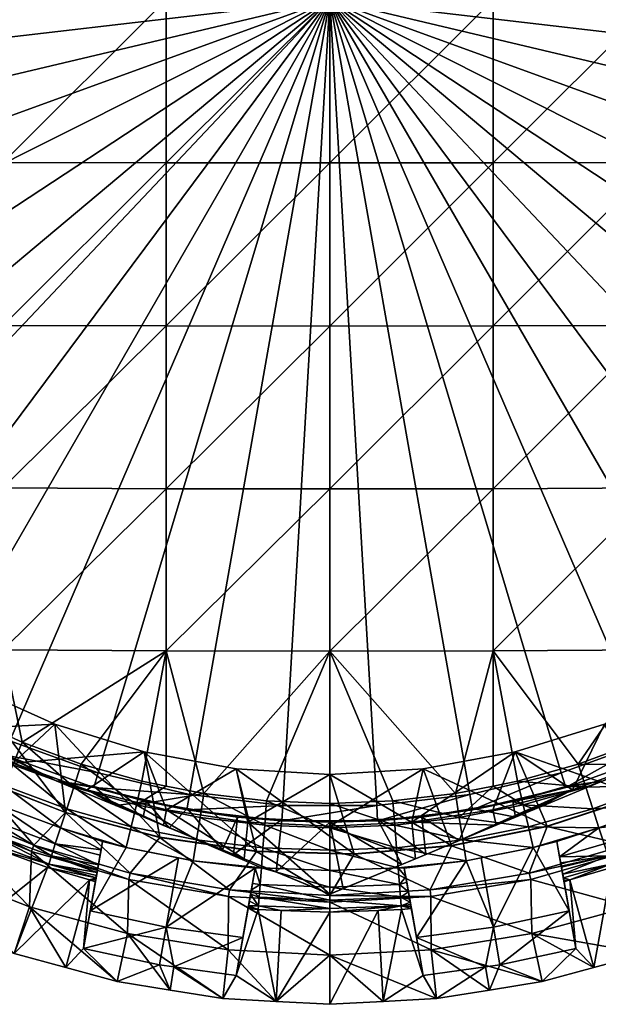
# Model space of a CAD drawing. Extents: x -0.0194 to 0.0194, y -0.0195 to 0.0195.
# Tile 3 of 13: x -0.006 to 0.0052, y -0.0195 to -0.0004. Entities that reach past the tile are written whole.
import ezdxf

# ---------------------------------------------------------------- set-up
doc = ezdxf.new("R2010")
doc.units = 0
doc.layers.add('mesh', color=7, linetype='CONTINUOUS')

msp = doc.modelspace()

# ---------------------------------------------------------------- meshes
at = {"layer": 'mesh'}
mesh = msp.add_polyface(dxfattribs=at)
corners = [(-0.015519, 0.001814, 0.000587), (-0.015625, 0, 0.000587), (0, 0, 0.000587), (-0.009473, -0.003148, 0.049913), (-0.01035, -0.00015, 0.049875), (-0.009473, -0.00015, 0.049958), (-0.01035, -0.002, 0.049855), (-0.0085, -0.00015, 0.05005), (-0.0085, 0, 0.050051), (-0.006321, -0.003156, 0.050163), (-0.003162, -0.00316, 0.050313), (-0.003162, 0, 0.050362), (0, 0, 0.050413), (-0.006321, 0, 0.050213), (-0.0085, 0.00015, 0.05005), (0, 0.003162, 0.050362), (-0.003162, 0.00316, 0.050313), (-0.006321, 0.003156, 0.050163), (-0.01035, -0.002, 0.050155), (-0.01035, -0.00015, 0.050175), (-0.0085, -0.00015, 0.05035), (-0.0085, 0.00015, 0.05035), (-0.0085, 0, 0.050351), (-0.01035, 0.00015, 0.050175), (-0.009473, 0.00015, 0.049958), (-0.01035, 0.00015, 0.049875), (-0.01035, 0.002, 0.049855), (-0.01065, -0.00015, 0.050144), (-0.010502, -0.002, 0.050139), (-0.01065, -0.002, 0.050124), (-0.010502, 0, 0.05016), (-0.01065, 0.002, 0.050124), (-0.01065, 0.00015, 0.050144)]
mesh.append_faces([[corners[k] for k in face] for face in [(0, 1, 2, 2), (3, 4, 5, 5), (3, 6, 4, 4), (7, 3, 5, 5), (8, 9, 7, 7), (10, 11, 12, 12), (9, 13, 11, 11), (8, 13, 9, 9), (8, 14, 13, 13), (11, 15, 12, 12), (13, 16, 11, 11), (14, 17, 13, 13), (18, 4, 6, 6), (18, 19, 4, 4), (5, 20, 7, 7), (5, 19, 20, 20), (4, 19, 5, 5), (8, 21, 14, 14), (8, 22, 21, 21), (7, 22, 8, 8), (7, 20, 22, 22), (23, 14, 21, 21), (23, 24, 14, 14), (25, 24, 23, 23), (23, 26, 25, 25), (27, 28, 29, 29), (27, 30, 28, 28), (31, 30, 32, 32), (21, 30, 23, 23), (21, 22, 30, 30), (19, 22, 20, 20), (19, 30, 22, 22), (18, 30, 19, 19), (18, 28, 30, 30)]])
mesh = msp.add_polyface(dxfattribs=at)
corners = [(0, 0, 0.000587), (-0.015519, -0.001814, 0.000587), (-0.015204, -0.003603, 0.000587), (-0.015625, 0, 0.000587), (-0.014683, -0.005344, 0.000587), (-0.013963, -0.007012, 0.000587), (-0.012345, -0.008521, 0.010588), (-0.013282, -0.006971, 0.018237), (-0.012345, -0.008521, 0.018237), (-0.013282, -0.006971, 0.010588), (-0.012616, -0.003137, 0.049564), (-0.01065, -0.002, 0.049824), (-0.01035, -0.002, 0.049855), (-0.01065, -0.00015, 0.049844), (-0.0125, -0.00015, 0.049628), (-0.012616, 0, 0.049613), (-0.01065, 0.002, 0.049824), (-0.01065, 0.00015, 0.049844), (-0.0125, 0.00015, 0.049628), (-0.0125, 0, 0.049628), (-0.012616, 0.003137, 0.049564), (-0.012616, -0.00627, 0.049415), (-0.009473, -0.003148, 0.049913), (-0.0148, -0.004809, 0.049194), (-0.01065, -0.00015, 0.050144), (-0.01065, -0.002, 0.050124), (-0.01065, 0.002, 0.050124), (-0.01065, 0.00015, 0.050144), (-0.0125, 0.00015, 0.049928), (-0.0125, -0.00015, 0.049928), (-0.0125, 0, 0.049928), (-0.010502, 0, 0.05016), (-0.013917, -0.008944, 0.018237), (-0.014137, -0.007492, 0.010588), (-0.012616, -0.009107, 0.049194), (-0.013268, -0.008131, 0.049194), (-0.009473, -0.006292, 0.049764)]
mesh.append_faces([[corners[k] for k in face] for face in [(0, 1, 2, 2), (0, 3, 1, 1), (0, 4, 5, 5), (6, 7, 8, 8), (9, 7, 6, 6), (10, 11, 12, 12), (13, 11, 10, 10), (10, 14, 13, 13), (10, 15, 14, 14), (16, 17, 18, 18), (15, 19, 14, 14), (15, 18, 19, 19), (20, 18, 15, 15), (21, 10, 22, 22), (23, 10, 21, 21), (24, 11, 13, 13), (24, 25, 11, 11), (26, 27, 17, 17), (27, 18, 17, 17), (27, 28, 18, 18), (19, 29, 14, 14), (19, 30, 29, 29), (18, 30, 19, 19), (18, 28, 30, 30), (29, 13, 14, 14), (29, 24, 13, 13), (29, 31, 24, 24), (29, 30, 31, 31), (27, 30, 28, 28), (27, 31, 30, 30), (7, 32, 8, 8), (6, 33, 9, 9), (21, 34, 35, 35), (36, 34, 21, 21)]])
mesh = msp.add_polyface(dxfattribs=at)
corners = [(0, 0, 0.000587), (0.014683, -0.005344, 0.000587), (0.015204, -0.003603, 0.000587), (0.013963, -0.007012, 0.000587), (0.015519, -0.001814, 0.000587), (0.015625, 0, 0.000587), (0.0085, 0.00015, 0.05005), (0.009473, 0.003148, 0.049913), (0.009472, 0.00015, 0.049948), (0.0085, 0, 0.050051), (0.006321, 0.003156, 0.050163), (0.009473, -0.003148, 0.049913), (0.009472, -0.00015, 0.049948), (0.0125, -0.00015, 0.049628), (0.006321, -0.003156, 0.050163), (0.0085, -0.00015, 0.05005), (0.006321, 0, 0.050213), (0.003162, -0.00316, 0.050313), (0.003162, 0, 0.050362), (0, -0.003162, 0.050362), (0, 0, 0.050413), (0.003162, 0.00316, 0.050313), (0.0085, -0.00015, 0.05035), (0.0085, -0.000002, 0.050351), (0.0085, 0.00015, 0.05035), (0.009592, -0.00015, 0.050251), (0.010501, -0.00015, 0.05015), (0.010501, 0.00015, 0.05015), (0.011411, 0.00015, 0.050059), (0.0125, 0.00015, 0.049628)]
mesh.append_faces([[corners[k] for k in face] for face in [(0, 1, 2, 2), (3, 1, 0, 0), (4, 5, 0, 0), (6, 7, 8, 8), (9, 10, 6, 6), (11, 12, 13, 13), (14, 12, 11, 11), (14, 15, 12, 12), (14, 16, 15, 15), (17, 16, 14, 14), (17, 18, 16, 16), (19, 18, 17, 17), (19, 20, 18, 18), (16, 9, 15, 15), (16, 10, 9, 9), (18, 10, 16, 16), (20, 21, 18, 18), (9, 22, 15, 15), (9, 23, 22, 22), (6, 23, 9, 9), (6, 24, 23, 23), (25, 15, 22, 22), (25, 12, 15, 15), (26, 12, 25, 25), (26, 13, 12, 12), (24, 6, 8, 8), (8, 27, 24, 24), (8, 28, 27, 27), (29, 28, 8, 8), (23, 24, 27, 27), (26, 27, 28, 28), (25, 27, 26, 26), (25, 23, 27, 27), (22, 23, 25, 25)]])
mesh = msp.add_polyface(dxfattribs=at)
corners = [(0.012345, -0.008521, 0.010588), (0.013324, -0.008858, 0.010588), (0.01238, -0.010136, 0.010588), (0.013282, -0.006971, 0.010588), (0.012451, -0.009929, 0.002587), (0.013293, -0.008742, 0.002587), (0.013305, -0.008751, 0.000887), (0, 0, 0.000587), (0.015204, -0.003603, 0.000587), (0.015519, -0.001814, 0.000587), (0.015625, 0, 0.000587), (0.015519, 0.001814, 0.000587), (0.012345, -0.008521, 0.018237), (0.013282, -0.006971, 0.018237), (0.011228, -0.009947, 0.018237), (0.011228, -0.009947, 0.010588), (0.012616, -0.00627, 0.049415), (0.013865, -0.007065, 0.049194), (0.013268, -0.008131, 0.049194), (0.0125, -0.00015, 0.049628), (0.0125, 0, 0.049628), (0.012616, 0, 0.049613), (0.0125, 0.00015, 0.049628), (0.012616, 0.003137, 0.049564), (0.009472, 0.00015, 0.049948), (0.012616, -0.003137, 0.049564), (0.009473, -0.003148, 0.049913), (0.009473, -0.006292, 0.049764), (0.0125, -0.00015, 0.049928), (0.010501, -0.00015, 0.05015), (0.0125, 0.00015, 0.049928), (0.0125, -0.000002, 0.049928), (0.011411, 0.00015, 0.050059), (0.013384, -0.009724, 0.018237), (0.013734, -0.008653, 0.002765), (0.01297, -0.009423, 0.049072), (0.012389, -0.0094, 0.049194), (0.012616, -0.009107, 0.049194), (0.013669, -0.008376, 0.049072)]
mesh.append_faces([[corners[k] for k in face] for face in [(0, 1, 2, 2), (3, 1, 0, 0), (4, 5, 6, 6), (7, 8, 9, 9), (7, 10, 11, 11), (3, 12, 13, 13), (0, 12, 3, 3), (0, 14, 12, 12), (15, 14, 0, 0), (16, 17, 18, 18), (19, 20, 21, 21), (22, 21, 20, 20), (22, 23, 21, 21), (24, 23, 22, 22), (25, 19, 21, 21), (26, 19, 25, 25), (27, 25, 16, 16), (28, 19, 29, 29), (20, 30, 22, 22), (20, 31, 30, 30), (19, 31, 20, 20), (19, 28, 31, 31), (22, 30, 32, 32), (29, 31, 28, 28), (29, 30, 31, 31), (29, 32, 30, 30), (14, 33, 12, 12), (34, 5, 4, 4), (35, 36, 37, 37), (38, 37, 18, 18), (38, 35, 37, 37), (16, 18, 37, 37), (37, 27, 16, 16), (36, 27, 37, 37)]])
mesh = msp.add_polyface(dxfattribs=at)
corners = [(0, 0, 0.000587), (-0.013963, -0.007012, 0.000587), (-0.013054, -0.008586, 0.000587), (-0.015204, -0.003603, 0.000587), (-0.014683, -0.005344, 0.000587), (-0.010723, -0.011365, 0.000587), (-0.009331, -0.012533, 0.000587), (-0.011969, -0.010044, 0.000587), (-0.007812, -0.013532, 0.000587), (-0.006189, -0.014347, 0.000587), (-0.004481, -0.014969, 0.000587), (-0.002713, -0.015388, 0.000587), (-0.011228, -0.009947, 0.010588), (-0.011228, -0.009947, 0.018237), (-0.009947, -0.011228, 0.010588), (-0.011003, -0.011003, 0.049194), (-0.011833, -0.010106, 0.049194), (-0.009473, -0.00943, 0.049515), (-0.006321, -0.009454, 0.049764), (-0.009473, -0.012332, 0.049194), (-0.012616, -0.003137, 0.049564), (-0.01035, -0.002, 0.049855), (-0.009473, -0.003148, 0.049913), (-0.0085, -0.00015, 0.05005), (-0.006321, -0.003156, 0.050163), (-0.003162, -0.01261, 0.049564), (-0.003162, -0.009468, 0.049913), (0, -0.009473, 0.049963), (-0.006321, -0.012591, 0.049415), (-0.003162, -0.00316, 0.050313), (0, 0, 0.050413), (0, -0.003162, 0.050362), (-0.003162, 0, 0.050362), (0, -0.006321, 0.050213), (-0.003162, -0.006317, 0.050163), (-0.006321, -0.006308, 0.050013), (-0.009473, -0.006292, 0.049764), (-0.012616, -0.00627, 0.049415), (-0.010502, -0.002, 0.050139), (-0.01065, -0.002, 0.049824), (-0.01065, -0.002, 0.050124), (-0.01035, -0.002, 0.050155), (-0.012616, -0.009107, 0.049194)]
mesh.append_faces([[corners[k] for k in face] for face in [(0, 1, 2, 2), (3, 4, 0, 0), (0, 5, 6, 6), (0, 7, 5, 5), (2, 7, 0, 0), (0, 8, 9, 9), (6, 8, 0, 0), (10, 11, 0, 0), (12, 13, 14, 14), (15, 16, 17, 17), (18, 19, 17, 17), (20, 21, 22, 22), (23, 24, 22, 22), (25, 26, 27, 27), (28, 18, 26, 26), (29, 30, 31, 31), (24, 32, 29, 29), (26, 33, 27, 27), (26, 34, 33, 33), (18, 34, 26, 26), (18, 35, 34, 34), (17, 35, 18, 18), (17, 36, 35, 35), (34, 31, 33, 33), (34, 29, 31, 31), (35, 29, 34, 34), (35, 24, 29, 29), (36, 24, 35, 35), (36, 22, 24, 24), (37, 22, 36, 36), (38, 39, 40, 40), (38, 21, 39, 39), (41, 21, 38, 38), (42, 36, 17, 17)]])
mesh = msp.add_polyface(dxfattribs=at)
corners = [(-0.001808, -0.014891, 0.010588), (-0.003158, -0.015685, 0.010588), (-0.00359, -0.014564, 0.010588), (-0.001587, -0.015921, 0.010588), (0, -0.015, 0.010588), (-0.003544, -0.015526, 0.002587), (-0.004561, -0.015233, 0.002587), (-0.004141, -0.015603, 0.002713), (-0.004567, -0.015256, 0.000887), (-0.002765, -0.015683, 0.000887), (-0.002713, -0.015388, 0.000587), (-0.004481, -0.014969, 0.000587), (-0.000909, -0.015599, 0.000587), (0, 0, 0.000587), (-0.006189, -0.014347, 0.000587), (-0.001808, -0.014891, 0.018237), (0, -0.015, 0.018237), (-0.00359, -0.014564, 0.018237), (-0.005319, -0.014025, 0.018237), (-0.003742, -0.015588, 0.049072), (-0.003162, -0.015225, 0.049194), (-0.002434, -0.01537, 0.049194), (-0.003633, -0.015131, 0.049194), (-0.004809, -0.0148, 0.049194), (-0.001258, -0.015982, 0.049072), (-0.001221, -0.015513, 0.049194), (-0.002508, -0.015834, 0.049072), (0, -0.012616, 0.049613), (-0.003162, -0.01261, 0.049564), (0, -0.009473, 0.049963), (-0.006321, -0.012591, 0.049415), (-0.003162, -0.009468, 0.049913), (-0.001416, -0.016483, 0.018237), (-0.003285, -0.016214, 0.018237), (-0.005112, -0.015734, 0.018237), (-0.004699, -0.015295, 0.010588), (-0.003219, -0.015985, 0.010411), (-0.00361, -0.015823, 0.002769)]
mesh.append_faces([[corners[k] for k in face] for face in [(0, 1, 2, 2), (0, 3, 1, 1), (4, 3, 0, 0), (5, 6, 7, 7), (8, 5, 9, 9), (8, 6, 5, 5), (8, 10, 11, 11), (9, 10, 8, 8), (9, 12, 10, 10), (13, 14, 11, 11), (13, 10, 12, 12), (4, 15, 16, 16), (0, 15, 4, 4), (0, 17, 15, 15), (2, 17, 0, 0), (2, 18, 17, 17), (19, 20, 21, 21), (19, 22, 20, 20), (23, 22, 19, 19), (24, 21, 25, 25), (26, 19, 21, 21), (27, 21, 28, 28), (27, 25, 21, 21), (28, 22, 23, 23), (28, 20, 22, 22), (21, 20, 28, 28), (28, 29, 27, 27), (30, 31, 28, 28), (17, 32, 15, 15), (18, 33, 17, 17), (18, 34, 33, 33), (1, 35, 2, 2), (1, 36, 35, 35), (35, 37, 7, 7)]])
mesh = msp.add_polyface(dxfattribs=at)
corners = [(0.001808, -0.014891, 0.010588), (0, -0.016, 0.010588), (0, -0.015, 0.010588), (0.001587, -0.015921, 0.010588), (0.00359, -0.014564, 0.010588), (0.003158, -0.015685, 0.010588), (0.002765, -0.015683, 0.000887), (0.002761, -0.015659, 0.002587), (0.003544, -0.015526, 0.002587), (0.000926, -0.015898, 0.000887), (0.002713, -0.015388, 0.000587), (0.000909, -0.015599, 0.000587), (0.004481, -0.014969, 0.000587), (0.004567, -0.015256, 0.000887), (0, 0, 0.000587), (-0.000909, -0.015599, 0.000587), (0.001808, -0.014891, 0.018237), (0.00359, -0.014564, 0.018237), (0, -0.015, 0.018237), (0.002508, -0.015834, 0.049072), (0.002434, -0.01537, 0.049194), (0.003162, -0.015225, 0.049194), (0.001221, -0.015513, 0.049194), (0.001258, -0.015982, 0.049072), (0, -0.015561, 0.049194), (0, -0.016031, 0.049072), (-0.001221, -0.015513, 0.049194), (0.003742, -0.015588, 0.049072), (0.003633, -0.015131, 0.049194), (0.003162, -0.01261, 0.049564), (0.004809, -0.0148, 0.049194), (0, -0.012616, 0.049613), (0.003162, -0.009468, 0.049913), (0.004206, -0.016, 0.018237), (0.002354, -0.016375, 0.018237), (-0.001808, -0.014891, 0.018237), (0.000472, -0.016537, 0.018237), (0.004699, -0.015295, 0.010588), (0.003593, -0.01583, 0.002765), (0.003971, -0.015673, 0.002728)]
mesh.append_faces([[corners[k] for k in face] for face in [(0, 1, 2, 2), (0, 3, 1, 1), (4, 3, 0, 0), (4, 5, 3, 3), (6, 7, 8, 8), (9, 10, 11, 11), (6, 12, 10, 10), (13, 12, 6, 6), (14, 15, 11, 11), (14, 10, 12, 12), (4, 16, 17, 17), (0, 16, 4, 4), (0, 18, 16, 16), (2, 18, 0, 0), (19, 20, 21, 21), (19, 22, 20, 20), (23, 24, 22, 22), (25, 26, 24, 24), (27, 21, 28, 28), (27, 19, 21, 21), (29, 30, 28, 28), (31, 22, 24, 24), (31, 20, 22, 22), (29, 20, 31, 31), (29, 21, 20, 20), (28, 21, 29, 29), (24, 26, 31, 31), (31, 32, 29, 29), (16, 33, 17, 17), (18, 34, 16, 16), (35, 36, 18, 18), (4, 37, 5, 5), (7, 38, 8, 8), (38, 39, 8, 8)]])
mesh = msp.add_polyface(dxfattribs=at)
corners = [(0.011228, -0.009947, 0.010588), (0.011314, -0.011314, 0.010588), (0.009947, -0.011228, 0.010588), (0, 0, 0.000587), (0.004481, -0.014969, 0.000587), (0.006189, -0.014347, 0.000587), (0.000909, -0.015599, 0.000587), (0.002713, -0.015388, 0.000587), (0.009331, -0.012533, 0.000587), (0.010723, -0.011365, 0.000587), (0.007812, -0.013532, 0.000587), (0.013054, -0.008586, 0.000587), (0.013963, -0.007012, 0.000587), (0.011969, -0.010044, 0.000587), (0.009947, -0.011228, 0.018237), (0.011228, -0.009947, 0.018237), (0.009473, -0.00943, 0.049515), (0.011003, -0.011003, 0.049194), (0.010106, -0.011833, 0.049194), (0.011833, -0.010106, 0.049194), (0.009473, -0.012332, 0.049194), (0.003162, -0.01261, 0.049564), (0.003162, -0.009468, 0.049913), (0.006321, -0.009454, 0.049764), (0, -0.012616, 0.049613), (0, -0.009473, 0.049963), (0.012389, -0.0094, 0.049194), (0.009473, -0.006292, 0.049764), (0.006321, -0.006308, 0.050013), (0.003162, -0.006317, 0.050163), (0, -0.006321, 0.050213), (0.009473, -0.003148, 0.049913), (0.012616, -0.003137, 0.049564), (0.006321, -0.003156, 0.050163), (0.003162, -0.00316, 0.050313), (0, -0.003162, 0.050362), (0.012188, -0.011186, 0.018237), (0.00918, -0.012563, 0.049194)]
mesh.append_faces([[corners[k] for k in face] for face in [(0, 1, 2, 2), (3, 4, 5, 5), (6, 7, 3, 3), (3, 8, 9, 9), (3, 10, 8, 8), (5, 10, 3, 3), (3, 11, 12, 12), (3, 13, 11, 11), (9, 13, 3, 3), (0, 14, 15, 15), (2, 14, 0, 0), (16, 17, 18, 18), (16, 19, 17, 17), (18, 20, 16, 16), (21, 22, 23, 23), (24, 25, 22, 22), (16, 26, 19, 19), (16, 27, 26, 26), (23, 27, 16, 16), (23, 28, 27, 27), (22, 28, 23, 23), (22, 29, 28, 28), (25, 29, 22, 22), (25, 30, 29, 29), (27, 31, 32, 32), (28, 31, 27, 27), (28, 33, 31, 31), (29, 33, 28, 28), (29, 34, 33, 33), (30, 34, 29, 29), (30, 35, 34, 34), (14, 36, 15, 15), (16, 37, 23, 23)]])
mesh = msp.add_polyface(dxfattribs=at)
corners = [(-0.00359, -0.014564, 0.010588), (-0.006123, -0.014782, 0.010588), (-0.005319, -0.014025, 0.010588), (-0.006308, -0.014623, 0.000887), (-0.006189, -0.014347, 0.000587), (-0.007962, -0.013791, 0.000887), (-0.004481, -0.014969, 0.000587), (-0.004567, -0.015256, 0.000887), (-0.005319, -0.014025, 0.018237), (-0.006971, -0.013282, 0.018237), (-0.006971, -0.013282, 0.010588), (-0.007278, -0.014284, 0.049072), (-0.007065, -0.013865, 0.049194), (-0.006321, -0.014208, 0.049194), (-0.006135, -0.014811, 0.049072), (-0.005955, -0.014377, 0.049194), (-0.006302, -0.015215, 0.048862), (-0.007477, -0.014674, 0.048862), (-0.004954, -0.015247, 0.049072), (-0.004809, -0.0148, 0.049194), (-0.003162, -0.01261, 0.049564), (-0.006321, -0.012591, 0.049415), (-0.005112, -0.015734, 0.018237), (-0.006872, -0.015049, 0.018237), (-0.007492, -0.014137, 0.010588), (-0.004699, -0.015295, 0.010588), (-0.006203, -0.014749, 0.002631), (-0.005293, -0.015126, 0.002648), (-0.007235, -0.014321, 0.002657), (-0.006953, -0.014438, 0.00265), (-0.006299, -0.014601, 0.002587), (-0.009147, -0.012589, 0.049194), (-0.006321, -0.009454, 0.049764)]
mesh.append_faces([[corners[k] for k in face] for face in [(0, 1, 2, 2), (3, 4, 5, 5), (3, 6, 4, 4), (7, 6, 3, 3), (2, 8, 0, 0), (2, 9, 8, 8), (10, 9, 2, 2), (11, 12, 13, 13), (14, 13, 15, 15), (14, 11, 13, 13), (16, 11, 14, 14), (16, 17, 11, 11), (15, 18, 14, 14), (15, 19, 18, 18), (15, 20, 19, 19), (15, 21, 20, 20), (21, 13, 12, 12), (15, 13, 21, 21), (9, 22, 8, 8), (9, 23, 22, 22), (2, 24, 10, 10), (2, 1, 24, 24), (0, 25, 1, 1), (25, 26, 1, 1), (25, 27, 26, 26), (1, 28, 24, 24), (1, 29, 28, 28), (26, 29, 1, 1), (26, 30, 29, 29), (27, 30, 26, 26), (5, 29, 3, 3), (3, 30, 27, 27), (29, 30, 3, 3), (31, 32, 21, 21)]])
mesh = msp.add_polyface(dxfattribs=at)
corners = [(0.006971, -0.013282, 0.010588), (0.006123, -0.014782, 0.010588), (0.005319, -0.014025, 0.010588), (0.004567, -0.015256, 0.000887), (0.006189, -0.014347, 0.000587), (0.004481, -0.014969, 0.000587), (0.006308, -0.014623, 0.000887), (0.007812, -0.013532, 0.000587), (0.005319, -0.014025, 0.018237), (0.006971, -0.013282, 0.018237), (0.00359, -0.014564, 0.018237), (0.00359, -0.014564, 0.010588), (0.004954, -0.015247, 0.049072), (0.006135, -0.014811, 0.049072), (0.006302, -0.015215, 0.048862), (0.004809, -0.0148, 0.049194), (0.003633, -0.015131, 0.049194), (0.006321, -0.014208, 0.049194), (0.007065, -0.013865, 0.049194), (0.005955, -0.014377, 0.049194), (0.007477, -0.014674, 0.048862), (0.006321, -0.012591, 0.049415), (0.003162, -0.01261, 0.049564), (0.006321, -0.009454, 0.049764), (0.00772, -0.014632, 0.018237), (0.006002, -0.015416, 0.018237), (0.004699, -0.015295, 0.010588), (0.007492, -0.014137, 0.010588), (0.006953, -0.014438, 0.002648), (0.006043, -0.014815, 0.002631), (0.005292, -0.015126, 0.00265), (0.005011, -0.015243, 0.002657), (0.006299, -0.014601, 0.002587)]
mesh.append_faces([[corners[k] for k in face] for face in [(0, 1, 2, 2), (3, 4, 5, 5), (6, 4, 3, 3), (6, 7, 4, 4), (0, 8, 9, 9), (2, 8, 0, 0), (2, 10, 8, 8), (11, 10, 2, 2), (12, 13, 14, 14), (15, 13, 12, 12), (16, 15, 12, 12), (13, 17, 18, 18), (13, 19, 17, 17), (15, 19, 13, 13), (20, 14, 13, 13), (21, 18, 17, 17), (21, 15, 22, 22), (21, 19, 15, 15), (17, 19, 21, 21), (22, 23, 21, 21), (8, 24, 9, 9), (8, 25, 24, 24), (10, 25, 8, 8), (2, 26, 11, 11), (2, 1, 26, 26), (0, 27, 1, 1), (27, 28, 29, 29), (1, 30, 31, 31), (29, 30, 1, 1), (32, 29, 28, 28), (30, 29, 32, 32), (3, 30, 6, 6), (6, 32, 28, 28), (30, 32, 6, 6)]])
mesh = msp.add_polyface(dxfattribs=at)
corners = [(-0.007503, -0.015996, 0.046856), (-0.007492, -0.015976, 0.047088), (-0.006762, -0.016324, 0.046856), (-0.006734, -0.016257, 0.047336), (-0.00743, -0.015869, 0.047578), (-0.006671, -0.016105, 0.047793), (-0.004954, -0.015247, 0.049072), (-0.003845, -0.016014, 0.048862), (-0.005089, -0.015663, 0.048862), (-0.004809, -0.0148, 0.049194), (-0.003742, -0.015588, 0.049072), (-0.006451, -0.015575, 0.048571), (-0.007477, -0.014674, 0.048862), (-0.006302, -0.015215, 0.048862), (-0.006576, -0.015875, 0.04821), (-0.005387, -0.016579, 0.047793), (-0.00531, -0.016342, 0.04821), (-0.005209, -0.016033, 0.048571), (-0.006135, -0.014811, 0.049072), (-0.007525, -0.015626, 0.019412), (-0.005772, -0.016494, 0.011913), (-0.005728, -0.016371, 0.019412), (-0.007582, -0.015744, 0.011913), (-0.006875, -0.015054, 0.019412), (-0.005114, -0.015739, 0.019412), (-0.005112, -0.015734, 0.018237), (-0.006872, -0.015049, 0.018237), (-0.003285, -0.016214, 0.018237), (-0.004699, -0.015295, 0.010588), (-0.004141, -0.015603, 0.002713), (-0.005173, -0.015175, 0.00265), (-0.005293, -0.015126, 0.002648), (-0.004561, -0.015233, 0.002587), (-0.006308, -0.014623, 0.000887), (-0.004567, -0.015256, 0.000887), (-0.007476, -0.015949, 0.047257), (-0.007362, -0.015751, 0.047885), (-0.007258, -0.015571, 0.048207), (-0.007107, -0.01531, 0.048552), (-0.00394, -0.016413, 0.048552), (-0.004397, -0.016296, 0.048552), (-0.007663, -0.015039, 0.048552)]
mesh.append_faces([[corners[k] for k in face] for face in [(0, 1, 2, 2), (3, 4, 5, 5), (6, 7, 8, 8), (9, 10, 6, 6), (11, 12, 13, 13), (14, 15, 5, 5), (11, 16, 14, 14), (11, 17, 16, 16), (13, 17, 11, 11), (13, 8, 17, 17), (18, 8, 13, 13), (18, 6, 8, 8), (19, 20, 21, 21), (19, 22, 20, 20), (23, 21, 24, 24), (23, 19, 21, 21), (23, 25, 26, 26), (24, 25, 23, 23), (24, 27, 25, 25), (28, 29, 30, 30), (30, 31, 28, 28), (29, 31, 30, 30), (29, 32, 31, 31), (33, 31, 34, 34), (31, 32, 34, 34), (2, 35, 3, 3), (4, 36, 5, 5), (37, 14, 5, 5), (37, 11, 14, 14), (38, 11, 37, 37), (17, 39, 40, 40), (8, 39, 17, 17), (38, 41, 11, 11)]])
mesh = msp.add_polyface(dxfattribs=at)
corners = [(0, -0.015, 0.010588), (0, -0.016, 0.010588), (-0.001587, -0.015921, 0.010588), (-0.003158, -0.015685, 0.010588), (-0.001658, -0.016632, 0.010175), (-0.003219, -0.015985, 0.010411), (-0.002073, -0.01646, 0.002971), (-0.003107, -0.016031, 0.002821), (-0.000925, -0.015873, 0.002587), (-0.001038, -0.016888, 0.003162), (0, -0.015925, 0.002587), (-0.001783, -0.015825, 0.002587), (-0.001863, -0.016547, 0.00301), (-0.002761, -0.015659, 0.002587), (-0.003544, -0.015526, 0.002587), (-0.00361, -0.015823, 0.002769), (-0.004141, -0.015603, 0.002713), (-0.002765, -0.015683, 0.000887), (-0.000926, -0.015898, 0.000887), (-0.000909, -0.015599, 0.000587), (0.000909, -0.015599, 0.000587), (-0.001292, -0.016418, 0.048862), (-0.002576, -0.016266, 0.048862), (-0.002508, -0.015834, 0.049072), (-0.004954, -0.015247, 0.049072), (-0.003742, -0.015588, 0.049072), (-0.003845, -0.016014, 0.048862), (-0.001258, -0.015982, 0.049072), (0, -0.016031, 0.049072), (0, -0.016469, 0.048862), (-0.001221, -0.015513, 0.049194), (-0.002434, -0.01537, 0.049194), (-0.005114, -0.015739, 0.019412), (-0.003859, -0.016909, 0.019412), (-0.003287, -0.01622, 0.019412), (-0.003285, -0.016214, 0.018237), (-0.001808, -0.014891, 0.018237), (-0.001416, -0.016483, 0.018237), (0.000472, -0.016537, 0.018237), (-0.00359, -0.014564, 0.018237), (-0.004699, -0.015295, 0.010588), (-0.005089, -0.015663, 0.048862), (-0.00394, -0.016413, 0.048552), (-0.00264, -0.016671, 0.048552)]
mesh.append_faces([[corners[k] for k in face] for face in [(0, 1, 2, 2), (3, 4, 5, 5), (2, 4, 3, 3), (6, 7, 5, 5), (8, 9, 10, 10), (11, 12, 8, 8), (13, 6, 11, 11), (13, 7, 6, 6), (14, 7, 13, 13), (14, 15, 7, 7), (16, 15, 14, 14), (17, 11, 18, 18), (17, 13, 11, 11), (14, 13, 17, 17), (18, 8, 10, 10), (11, 8, 18, 18), (18, 19, 17, 17), (18, 20, 19, 19), (21, 22, 23, 23), (24, 25, 26, 26), (27, 21, 23, 23), (28, 29, 27, 27), (27, 30, 28, 28), (23, 31, 27, 27), (22, 25, 23, 23), (22, 26, 25, 25), (32, 33, 34, 34), (34, 35, 32, 32), (36, 37, 38, 38), (39, 35, 37, 37), (40, 7, 15, 15), (5, 7, 40, 40), (41, 26, 42, 42), (43, 42, 26, 26)]])
mesh = msp.add_polyface(dxfattribs=at)
corners = [(0.003544, -0.015526, 0.002587), (0.005011, -0.015243, 0.002657), (0.004561, -0.015233, 0.002587), (0.003971, -0.015673, 0.002728), (0.002765, -0.015683, 0.000887), (0.004567, -0.015256, 0.000887), (0.006451, -0.015575, 0.048571), (0.00719, -0.015453, 0.048383), (0.006576, -0.015875, 0.04821), (0.006431, -0.016446, 0.046856), (0.006734, -0.016257, 0.047336), (0.006762, -0.016324, 0.046856), (0.005387, -0.016579, 0.047793), (0.006671, -0.016105, 0.047793), (0.00531, -0.016342, 0.04821), (0.005209, -0.016033, 0.048571), (0.005089, -0.015663, 0.048862), (0.006302, -0.015215, 0.048862), (0.004954, -0.015247, 0.049072), (0.003845, -0.016014, 0.048862), (0.003742, -0.015588, 0.049072), (0.003633, -0.015131, 0.049194), (0.005728, -0.016371, 0.019412), (0.005772, -0.016494, 0.011913), (0.007582, -0.015744, 0.011913), (0.006004, -0.015422, 0.019412), (0.007525, -0.015626, 0.019412), (0.004207, -0.016006, 0.019412), (0.006002, -0.015416, 0.018237), (0.004206, -0.016, 0.018237), (0.00772, -0.014632, 0.018237), (0.00359, -0.014564, 0.018237), (0.004699, -0.015295, 0.010588), (0.003593, -0.01583, 0.002765), (0.006123, -0.014782, 0.010588), (0.005292, -0.015126, 0.00265), (0.004449, -0.016593, 0.048207), (0.004397, -0.016296, 0.048552), (0.00394, -0.016413, 0.048552), (0.007663, -0.015039, 0.048552)]
mesh.append_faces([[corners[k] for k in face] for face in [(0, 1, 2, 2), (0, 3, 1, 1), (4, 0, 5, 5), (0, 2, 5, 5), (6, 7, 8, 8), (9, 10, 11, 11), (12, 13, 10, 10), (14, 8, 13, 13), (15, 8, 14, 14), (15, 6, 8, 8), (16, 6, 15, 15), (16, 17, 6, 6), (18, 17, 16, 16), (19, 16, 15, 15), (20, 16, 19, 19), (20, 18, 16, 16), (21, 18, 20, 20), (22, 23, 24, 24), (25, 22, 26, 26), (27, 22, 25, 25), (27, 28, 29, 29), (25, 28, 27, 27), (25, 30, 28, 28), (31, 29, 28, 28), (32, 3, 33, 33), (32, 1, 3, 3), (34, 1, 32, 32), (2, 1, 35, 35), (5, 2, 35, 35), (36, 15, 14, 14), (37, 15, 36, 36), (38, 15, 37, 37), (19, 15, 38, 38), (39, 6, 17, 17)]])
mesh = msp.add_polyface(dxfattribs=at)
corners = [(0.001587, -0.015921, 0.010588), (0.001658, -0.016632, 0.010175), (0, -0.016, 0.010588), (0.003219, -0.015985, 0.010411), (0.003158, -0.015685, 0.010588), (0.002502, -0.016282, 0.002904), (0.001861, -0.016547, 0.003013), (0.001783, -0.015825, 0.002587), (0.002761, -0.015659, 0.002587), (0.000925, -0.015873, 0.002587), (0, -0.015925, 0.002587), (0.001393, -0.016741, 0.003092), (-0.000926, -0.015898, 0.000887), (0.000926, -0.015898, 0.000887), (0.002765, -0.015683, 0.000887), (0.000909, -0.015599, 0.000587), (0.002713, -0.015388, 0.000587), (0, -0.016031, 0.049072), (0.001292, -0.016418, 0.048862), (0, -0.016469, 0.048862), (0.001258, -0.015982, 0.049072), (0.002576, -0.016266, 0.048862), (0.002508, -0.015834, 0.049072), (0.001221, -0.015513, 0.049194), (0, -0.015561, 0.049194), (0.003845, -0.016014, 0.048862), (0.003742, -0.015588, 0.049072), (0.002355, -0.016381, 0.019412), (0.003859, -0.016909, 0.019412), (0.004207, -0.016006, 0.019412), (0.004206, -0.016, 0.018237), (0.002354, -0.016375, 0.018237), (0.001808, -0.014891, 0.018237), (0, -0.015, 0.018237), (0.000472, -0.016537, 0.018237), (0.004699, -0.015295, 0.010588), (0.003593, -0.01583, 0.002765), (0.00394, -0.016413, 0.048552)]
mesh.append_faces([[corners[k] for k in face] for face in [(0, 1, 2, 2), (0, 3, 1, 1), (4, 3, 0, 0), (3, 5, 6, 6), (7, 5, 8, 8), (7, 6, 5, 5), (9, 6, 7, 7), (10, 11, 9, 9), (12, 10, 13, 13), (13, 7, 14, 14), (13, 9, 7, 7), (10, 9, 13, 13), (7, 8, 14, 14), (13, 15, 12, 12), (14, 16, 13, 13), (17, 18, 19, 19), (20, 18, 17, 17), (20, 21, 18, 18), (22, 21, 20, 20), (20, 23, 22, 22), (17, 24, 20, 20), (25, 22, 26, 26), (25, 21, 22, 22), (27, 28, 29, 29), (27, 30, 31, 31), (29, 30, 27, 27), (32, 31, 30, 30), (33, 34, 31, 31), (4, 35, 3, 3), (35, 5, 3, 3), (35, 36, 5, 5), (8, 5, 36, 36), (37, 21, 25, 25)]])
mesh = msp.add_polyface(dxfattribs=at)
corners = [(-0.004648, -0.017043, 0.046856), (-0.004534, -0.017077, 0.046856), (-0.004762, -0.018369, 0.021912), (-0.00511, -0.018738, 0.012863), (-0.006109, -0.018466, 0.012863), (-0.00546, -0.016804, 0.046856), (-0.007073, -0.018089, 0.012863), (-0.006431, -0.016446, 0.046856), (-0.006762, -0.016324, 0.046856), (-0.00581, -0.017564, 0.011913), (-0.004111, -0.019011, 0.012863), (-0.007644, -0.016847, 0.011913), (-0.005209, -0.016033, 0.048571), (-0.004425, -0.016459, 0.048383), (-0.00531, -0.016342, 0.04821), (-0.004477, -0.01675, 0.047974), (-0.005387, -0.016579, 0.047793), (-0.005438, -0.016735, 0.047336), (-0.004513, -0.016955, 0.047512), (-0.004521, -0.017, 0.047335), (-0.004502, -0.016896, 0.047673), (-0.004492, -0.016839, 0.047791), (-0.006734, -0.016257, 0.047336), (-0.006671, -0.016105, 0.047793), (-0.006576, -0.015875, 0.04821), (-0.004633, -0.017638, 0.022652), (-0.005772, -0.016494, 0.011913), (-0.003911, -0.018082, 0.011913), (-0.007582, -0.015744, 0.011913), (-0.005728, -0.016371, 0.019412), (-0.003889, -0.017037, 0.011913), (-0.004444, -0.016566, 0.048252)]
mesh.append_faces([[corners[k] for k in face] for face in [(0, 1, 2, 2), (3, 0, 2, 2), (4, 0, 3, 3), (4, 5, 0, 0), (6, 5, 4, 4), (6, 7, 5, 5), (8, 7, 6, 6), (9, 3, 10, 10), (9, 4, 3, 3), (11, 4, 9, 9), (11, 6, 4, 4), (12, 13, 14, 14), (14, 15, 16, 16), (17, 18, 19, 19), (17, 20, 18, 18), (16, 20, 17, 17), (16, 21, 20, 20), (15, 21, 16, 16), (5, 19, 0, 0), (5, 17, 19, 19), (7, 17, 5, 5), (22, 7, 8, 8), (22, 17, 7, 7), (23, 17, 22, 22), (23, 16, 17, 17), (24, 14, 16, 16), (1, 25, 2, 2), (26, 9, 27, 27), (28, 9, 26, 26), (28, 11, 9, 9), (29, 26, 30, 30), (14, 13, 31, 31), (14, 31, 15, 15)]])
mesh = msp.add_polyface(dxfattribs=at)
corners = [(-0.003089, -0.019175, 0.012863), (-0.003295, -0.018688, 0.021912), (-0.003017, -0.018725, 0.021912), (-0.004111, -0.019011, 0.012863), (-0.004762, -0.018369, 0.021912), (-0.00511, -0.018738, 0.012863), (-0.003911, -0.018082, 0.011913), (-0.002067, -0.01934, 0.012863), (-0.00581, -0.017564, 0.011913), (-0.004648, -0.017043, 0.046856), (-0.004527, -0.017037, 0.047189), (-0.004534, -0.017077, 0.046856), (-0.004521, -0.017, 0.047335), (-0.005209, -0.016033, 0.048571), (-0.004397, -0.016296, 0.048552), (-0.004425, -0.016459, 0.048383), (-0.004633, -0.017638, 0.022652), (-0.004492, -0.016839, 0.047791), (-0.004477, -0.01675, 0.047974), (-0.004502, -0.016896, 0.047673), (-0.004513, -0.016955, 0.047512), (-0.003167, -0.017959, 0.022652), (-0.003889, -0.017037, 0.011913), (-0.001966, -0.018395, 0.011913), (-0.005772, -0.016494, 0.011913), (-0.002929, -0.016614, 0.048552), (-0.003859, -0.016909, 0.019412), (-0.001957, -0.017365, 0.011913), (-0.005728, -0.016371, 0.019412), (-0.005114, -0.015739, 0.019412), (-0.003287, -0.01622, 0.019412), (-0.001416, -0.016483, 0.018237), (-0.003285, -0.016214, 0.018237), (-0.00264, -0.016671, 0.048552), (-0.003845, -0.016014, 0.048862), (-0.002576, -0.016266, 0.048862), (-0.00394, -0.016413, 0.048552), (-0.004444, -0.016566, 0.048252)]
mesh.append_faces([[corners[k] for k in face] for face in [(0, 1, 2, 2), (3, 1, 0, 0), (3, 4, 1, 1), (5, 4, 3, 3), (6, 0, 7, 7), (6, 3, 0, 0), (8, 3, 6, 6), (9, 10, 11, 11), (9, 12, 10, 10), (13, 14, 15, 15), (16, 15, 14, 14), (17, 18, 16, 16), (11, 12, 16, 16), (10, 12, 11, 11), (16, 19, 17, 17), (16, 20, 19, 19), (12, 20, 16, 16), (4, 16, 21, 21), (1, 21, 2, 2), (1, 4, 21, 21), (22, 6, 23, 23), (24, 6, 22, 22), (16, 25, 21, 21), (26, 22, 27, 27), (28, 22, 26, 26), (29, 28, 26, 26), (30, 31, 32, 32), (33, 34, 35, 35), (25, 36, 33, 33), (16, 37, 15, 15), (16, 18, 37, 37), (21, 25, 33, 33), (16, 36, 25, 25), (14, 36, 16, 16)]])
mesh = msp.add_polyface(dxfattribs=at)
corners = [(-0.001587, -0.015921, 0.010588), (0, -0.017318, 0.009826), (-0.001658, -0.016632, 0.010175), (0, -0.016, 0.010588), (-0.001038, -0.016888, 0.003162), (-0.001863, -0.016547, 0.00301), (-0.003219, -0.015985, 0.010411), (-0.002073, -0.01646, 0.002971), (-0.000925, -0.015873, 0.002587), (-0.001783, -0.015825, 0.002587), (-0.001368, -0.017379, 0.047793), (-0.001516, -0.017235, 0.048034), (-0.001348, -0.01713, 0.04821), (-0.001442, -0.016817, 0.048552), (-0.001323, -0.016806, 0.048571), (0, -0.017432, 0.047793), (0, -0.017183, 0.04821), (-0.001292, -0.016418, 0.048862), (-0.002576, -0.016266, 0.048862), (0, -0.016858, 0.048571), (0, -0.016469, 0.048862), (-0.001258, -0.015982, 0.049072), (-0.001942, -0.017235, 0.019412), (0, -0.017475, 0.011913), (0, -0.017344, 0.019412), (-0.001957, -0.017365, 0.011913), (-0.003859, -0.016909, 0.019412), (-0.001416, -0.016489, 0.019412), (-0.003287, -0.01622, 0.019412), (-0.001416, -0.016483, 0.018237), (0.000472, -0.016537, 0.018237), (0.000473, -0.016543, 0.019412), (-0.001494, -0.017114, 0.048207), (-0.001531, -0.017319, 0.047885), (-0.001381, -0.017542, 0.047336), (-0.00264, -0.016671, 0.048552), (-0.001679, -0.018159, 0.022652), (-0.003167, -0.017959, 0.022652)]
mesh.append_faces([[corners[k] for k in face] for face in [(0, 1, 2, 2), (3, 1, 0, 0), (4, 2, 1, 1), (5, 2, 4, 4), (5, 6, 2, 2), (7, 6, 5, 5), (8, 5, 4, 4), (9, 7, 5, 5), (10, 11, 12, 12), (12, 13, 14, 14), (12, 15, 10, 10), (12, 16, 15, 15), (14, 16, 12, 12), (17, 14, 18, 18), (17, 19, 14, 14), (20, 19, 17, 17), (21, 20, 17, 17), (22, 23, 24, 24), (22, 25, 23, 23), (26, 25, 22, 22), (27, 22, 24, 24), (28, 22, 27, 27), (28, 26, 22, 22), (27, 29, 28, 28), (27, 30, 29, 29), (31, 30, 27, 27), (11, 32, 12, 12), (10, 33, 11, 11), (34, 33, 10, 10), (14, 35, 18, 18), (14, 13, 35, 35), (12, 32, 13, 13), (32, 36, 13, 13), (37, 35, 13, 13)]])
mesh = msp.add_polyface(dxfattribs=at)
corners = [(0, -0.016, 0.010588), (0.001658, -0.016632, 0.010175), (0, -0.017318, 0.009826), (-0.001038, -0.016888, 0.003162), (0, -0.017318, 0.003392), (0.000259, -0.017211, 0.003331), (0.001393, -0.016741, 0.003092), (0.003219, -0.015985, 0.010411), (0.001861, -0.016547, 0.003013), (0, -0.015925, 0.002587), (0.000925, -0.015873, 0.002587), (0.001471, -0.01698, 0.048383), (0.001323, -0.016806, 0.048571), (0.001442, -0.016817, 0.048552), (0.001348, -0.01713, 0.04821), (0.001522, -0.017271, 0.047974), (0.001368, -0.017379, 0.047793), (0.001538, -0.01736, 0.047791), (-0.001323, -0.016806, 0.048571), (0, -0.016858, 0.048571), (0, -0.017183, 0.04821), (0, -0.017432, 0.047793), (0, -0.016469, 0.048862), (0.001292, -0.016418, 0.048862), (0.001679, -0.018159, 0.022652), (0, -0.017344, 0.019412), (0.001957, -0.017365, 0.011913), (0.001942, -0.017235, 0.019412), (0.000473, -0.016543, 0.019412), (0.002355, -0.016381, 0.019412), (-0.001416, -0.016489, 0.019412), (0.002354, -0.016375, 0.018237), (0.000472, -0.016537, 0.018237), (0.00149, -0.017087, 0.048252), (0.00264, -0.016671, 0.048552), (0.002576, -0.016266, 0.048862)]
mesh.append_faces([[corners[k] for k in face] for face in [(0, 1, 2, 2), (3, 2, 4, 4), (4, 2, 1, 1), (1, 5, 4, 4), (1, 6, 5, 5), (7, 8, 6, 6), (3, 4, 9, 9), (10, 6, 8, 8), (9, 5, 6, 6), (4, 5, 9, 9), (11, 12, 13, 13), (11, 14, 12, 12), (15, 16, 14, 14), (17, 16, 15, 15), (18, 19, 20, 20), (20, 16, 21, 21), (20, 14, 16, 16), (19, 14, 20, 20), (19, 12, 14, 14), (22, 12, 19, 19), (23, 12, 22, 22), (24, 11, 13, 13), (25, 26, 27, 27), (28, 27, 29, 29), (28, 25, 27, 27), (30, 25, 28, 28), (28, 31, 32, 32), (29, 31, 28, 28), (33, 14, 11, 11), (15, 14, 33, 33), (23, 34, 12, 12), (35, 34, 23, 23), (24, 33, 11, 11), (34, 24, 13, 13)]])
mesh = msp.add_polyface(dxfattribs=at)
corners = [(0.003219, -0.015985, 0.010411), (0.001393, -0.016741, 0.003092), (0.001658, -0.016632, 0.010175), (0.004111, -0.019011, 0.012863), (0.003295, -0.018688, 0.021912), (0.004762, -0.018369, 0.021912), (0.003089, -0.019175, 0.012863), (0.003017, -0.018725, 0.021912), (0.002067, -0.01934, 0.012863), (0.001808, -0.01889, 0.021912), (0.001966, -0.018395, 0.011913), (0.003911, -0.018082, 0.011913), (0.001957, -0.017365, 0.011913), (0.003889, -0.017037, 0.011913), (0.004633, -0.017638, 0.022652), (0.003167, -0.017959, 0.022652), (0.001679, -0.018159, 0.022652), (0.001942, -0.017235, 0.019412), (0.003859, -0.016909, 0.019412), (0.002355, -0.016381, 0.019412), (0.001442, -0.016817, 0.048552), (0.001323, -0.016806, 0.048571), (0.00264, -0.016671, 0.048552), (0.00394, -0.016413, 0.048552), (0.002576, -0.016266, 0.048862), (0.002929, -0.016614, 0.048552), (0.00453, -0.017054, 0.047088), (0.004534, -0.017077, 0.046856), (0.004521, -0.017002, 0.047335), (0.004449, -0.016593, 0.048207), (0.004397, -0.016296, 0.048552), (0.004509, -0.016932, 0.047578), (0.00447, -0.016714, 0.048034), (0.004485, -0.016798, 0.047885)]
mesh.append_faces([[corners[k] for k in face] for face in [(0, 1, 2, 2), (3, 4, 5, 5), (6, 4, 3, 3), (6, 7, 4, 4), (8, 7, 6, 6), (8, 9, 7, 7), (10, 3, 11, 11), (10, 6, 3, 3), (10, 8, 6, 6), (12, 11, 13, 13), (12, 10, 11, 11), (4, 14, 5, 5), (4, 15, 14, 14), (7, 15, 4, 4), (7, 16, 15, 15), (9, 16, 7, 7), (17, 13, 18, 18), (17, 12, 13, 13), (19, 17, 18, 18), (20, 21, 22, 22), (23, 22, 24, 24), (25, 22, 23, 23), (26, 27, 28, 28), (29, 14, 30, 30), (14, 28, 27, 27), (14, 31, 28, 28), (14, 32, 33, 33), (29, 32, 14, 14), (22, 15, 16, 16), (25, 15, 22, 22), (23, 15, 25, 25), (23, 14, 15, 15), (30, 14, 23, 23)]])
mesh = msp.add_polyface(dxfattribs=at)
corners = [(0.004111, -0.019011, 0.012863), (0.004762, -0.018369, 0.021912), (0.00511, -0.018738, 0.012863), (0.004648, -0.017043, 0.046856), (0.004534, -0.017077, 0.046856), (0.00546, -0.016804, 0.046856), (0.006109, -0.018466, 0.012863), (0.006431, -0.016446, 0.046856), (0.007073, -0.018089, 0.012863), (0.006762, -0.016324, 0.046856), (0.00581, -0.017564, 0.011913), (0.003911, -0.018082, 0.011913), (0.00453, -0.017054, 0.047088), (0.005438, -0.016735, 0.047336), (0.004509, -0.016932, 0.047578), (0.005387, -0.016579, 0.047793), (0.006734, -0.016257, 0.047336), (0.00531, -0.016342, 0.04821), (0.006671, -0.016105, 0.047793), (0.005772, -0.016494, 0.011913), (0.007644, -0.016847, 0.011913), (0.003889, -0.017037, 0.011913), (0.004633, -0.017638, 0.022652), (0.003859, -0.016909, 0.019412), (0.005728, -0.016371, 0.019412), (0.004207, -0.016006, 0.019412), (0.004521, -0.017002, 0.047335), (0.004485, -0.016798, 0.047885), (0.00447, -0.016714, 0.048034), (0.004449, -0.016593, 0.048207)]
mesh.append_faces([[corners[k] for k in face] for face in [(0, 1, 2, 2), (3, 1, 4, 4), (3, 2, 1, 1), (5, 2, 3, 3), (5, 6, 2, 2), (7, 6, 5, 5), (7, 8, 6, 6), (9, 8, 7, 7), (10, 6, 8, 8), (11, 6, 10, 10), (11, 2, 6, 6), (11, 0, 2, 2), (3, 4, 12, 12), (13, 14, 15, 15), (7, 5, 16, 16), (13, 5, 3, 3), (13, 16, 5, 5), (15, 16, 13, 13), (17, 18, 15, 15), (19, 10, 20, 20), (21, 10, 19, 19), (21, 11, 10, 10), (4, 1, 22, 22), (23, 19, 24, 24), (23, 21, 19, 19), (25, 23, 24, 24), (13, 26, 14, 14), (3, 26, 13, 13), (12, 26, 3, 3), (15, 27, 28, 28), (14, 27, 15, 15), (29, 15, 28, 28), (29, 17, 15, 15), (27, 14, 22, 22)]])
mesh = msp.add_polyface(dxfattribs=at)
corners = [(-0.001808, -0.01889, 0.021912), (-0.00158, -0.017598, 0.046856), (-0.001386, -0.017614, 0.046856), (-0.001034, -0.019395, 0.012863), (-0.00094, -0.017632, 0.046856), (-0.002067, -0.01934, 0.012863), (-0.003017, -0.018725, 0.021912), (-0.003089, -0.019175, 0.012863), (0, -0.017669, 0.046856), (0, -0.01945, 0.012863), (-0.001966, -0.018395, 0.011913), (0, -0.0185, 0.011913), (-0.003911, -0.018082, 0.011913), (-0.001576, -0.017575, 0.047088), (-0.001381, -0.017542, 0.047336), (0, -0.017596, 0.047336), (-0.001368, -0.017379, 0.047793), (0, -0.017432, 0.047793), (-0.001679, -0.018159, 0.022652), (-0.003167, -0.017959, 0.022652), (-0.001957, -0.017365, 0.011913), (0, -0.017475, 0.011913), (-0.003889, -0.017037, 0.011913), (-0.001442, -0.016817, 0.048552), (-0.00157, -0.017545, 0.047257), (-0.001554, -0.017453, 0.047578), (-0.001531, -0.017319, 0.047885), (-0.001516, -0.017235, 0.048034), (-0.001494, -0.017114, 0.048207)]
mesh.append_faces([[corners[k] for k in face] for face in [(0, 1, 2, 2), (3, 2, 4, 4), (3, 0, 2, 2), (5, 0, 3, 3), (5, 6, 0, 0), (7, 6, 5, 5), (8, 3, 4, 4), (8, 9, 3, 3), (10, 3, 11, 11), (10, 5, 3, 3), (12, 5, 10, 10), (2, 1, 13, 13), (14, 4, 2, 2), (14, 15, 4, 4), (16, 15, 14, 14), (16, 17, 15, 15), (15, 8, 4, 4), (6, 18, 0, 0), (6, 19, 18, 18), (1, 0, 18, 18), (20, 11, 21, 21), (20, 10, 11, 11), (22, 10, 20, 20), (23, 18, 19, 19), (24, 2, 13, 13), (24, 14, 2, 2), (14, 25, 26, 26), (24, 25, 14, 14), (13, 1, 24, 24), (18, 24, 1, 1), (18, 25, 24, 24), (26, 25, 18, 18), (18, 27, 26, 26), (28, 27, 18, 18)]])
mesh = msp.add_polyface(dxfattribs=at)
corners = [(0.001034, -0.019395, 0.012863), (0.001808, -0.01889, 0.021912), (0.002067, -0.01934, 0.012863), (0.00094, -0.017632, 0.046856), (0, -0.01945, 0.012863), (0, -0.017669, 0.046856), (0.001386, -0.017614, 0.046856), (0.00158, -0.017598, 0.046856), (-0.001034, -0.019395, 0.012863), (0, -0.0185, 0.011913), (0.001966, -0.018395, 0.011913), (0.001368, -0.017379, 0.047793), (0.001558, -0.017476, 0.047512), (0.001381, -0.017542, 0.047336), (0.001548, -0.017417, 0.047673), (0.001538, -0.01736, 0.047791), (0.001573, -0.017558, 0.047189), (0.001566, -0.017521, 0.047335), (0, -0.017596, 0.047336), (0, -0.017432, 0.047793), (0, -0.017475, 0.011913), (0.001957, -0.017365, 0.011913), (0.001522, -0.017271, 0.047974), (0.001679, -0.018159, 0.022652), (0, -0.017344, 0.019412), (0.00149, -0.017087, 0.048252)]
mesh.append_faces([[corners[k] for k in face] for face in [(0, 1, 2, 2), (3, 4, 5, 5), (3, 0, 4, 4), (6, 0, 3, 3), (6, 1, 0, 0), (7, 1, 6, 6), (8, 4, 9, 9), (9, 2, 10, 10), (9, 0, 2, 2), (4, 0, 9, 9), (11, 12, 13, 13), (11, 14, 12, 12), (15, 14, 11, 11), (13, 16, 7, 7), (13, 17, 16, 16), (12, 17, 13, 13), (13, 3, 5, 5), (13, 6, 3, 3), (7, 6, 13, 13), (18, 13, 5, 5), (19, 13, 18, 18), (19, 11, 13, 13), (20, 10, 21, 21), (20, 9, 10, 10), (15, 22, 23, 23), (7, 23, 1, 1), (7, 17, 23, 23), (16, 17, 7, 7), (23, 14, 15, 15), (23, 12, 14, 14), (17, 12, 23, 23), (24, 20, 21, 21), (23, 22, 25, 25)]])

doc.saveas('drawing.dxf')
